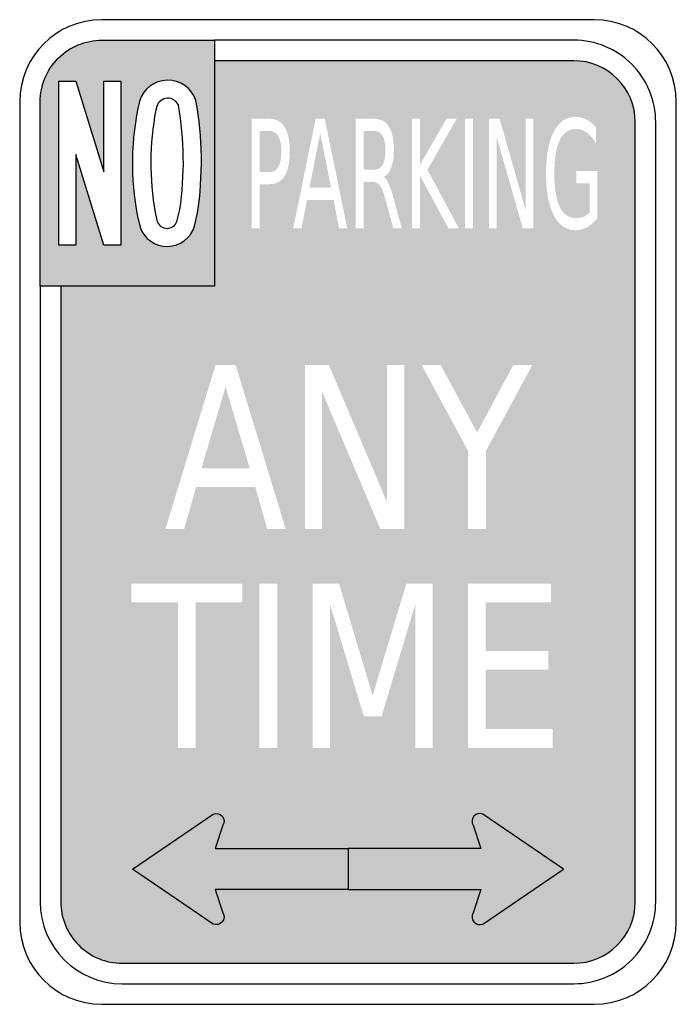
# Model space of a CAD drawing. Header units: inches. Extents: x -0.5 to 0.5, y -0.75 to 0.75.
import ezdxf

# ---------------------------------------------------------------- set-up
doc = ezdxf.new("R2010")
doc.units = ezdxf.units.IN
doc.header["$MEASUREMENT"] = 0

msp = doc.modelspace()

# ---------------------------------------------------------------- hatches: boundary and pattern name
h = msp.add_hatch(color=7)
edge = h.paths.add_edge_path()
edge.add_spline(control_points=[(-0.375, 0.7188), (-0.3999, 0.7188), (-0.4237, 0.7089), (-0.4413, 0.6913), (-0.4589, 0.6737), (-0.4688, 0.6499), (-0.4688, 0.625)], knot_values=[0, 0, 0, 0, 1, 1, 1, 2, 2, 2, 2], degree=3, periodic=0)
edge.add_line((-0.4688, 0.625), (-0.4688, 0.3438))
edge.add_line((-0.4688, 0.3438), (-0.2031, 0.3438))
edge.add_line((-0.2031, 0.3438), (-0.2031, 0.7188))
edge.add_line((-0.2031, 0.7188), (-0.375, 0.7188))
edge = h.paths.add_edge_path(flags=0)
edge.add_spline(control_points=[(-0.3167, 0.4338), (-0.3105, 0.416), (-0.2936, 0.4043), (-0.2748, 0.4046), (-0.256, 0.4049), (-0.2395, 0.4173), (-0.234, 0.4353)], knot_values=[0, 0, 0, 0, 1, 1, 1, 2, 2, 2, 2], degree=3, periodic=0)
edge.add_line((-0.234, 0.4353), (-0.2292, 0.4556))
edge.add_spline(control_points=[(-0.2292, 0.4556), (-0.2206, 0.5124), (-0.2214, 0.5703), (-0.2317, 0.6269)], knot_values=[0, 0, 0, 0, 1, 1, 1, 1], degree=3, periodic=0)
edge.add_spline(control_points=[(-0.2317, 0.6269), (-0.2378, 0.6456), (-0.2555, 0.6582), (-0.2752, 0.6578), (-0.2949, 0.6575), (-0.3122, 0.6444), (-0.3177, 0.6255)], knot_values=[0, 0, 0, 0, 1, 1, 1, 2, 2, 2, 2], degree=3, periodic=0)
edge.add_spline(control_points=[(-0.3177, 0.6255), (-0.3308, 0.5681), (-0.3319, 0.5086), (-0.3208, 0.4508)], knot_values=[0, 0, 0, 0, 1, 1, 1, 1], degree=3, periodic=0)
edge.add_line((-0.3208, 0.4508), (-0.3167, 0.4338))
h.paths.add_polyline_path([(-0.3461, 0.6563), (-0.3461, 0.4063), (-0.3721, 0.4063), (-0.4143, 0.5444), (-0.4143, 0.4063), (-0.4403, 0.4063), (-0.4403, 0.6562), (-0.4143, 0.6562), (-0.3721, 0.518), (-0.3721, 0.6563), (-0.3461, 0.6563)], flags=0)
h = msp.add_hatch(color=7)
h.paths.add_polyline_path([(0.3561, 0.6867), (0.3681, 0.6843), (0.3796, 0.6804), (0.3906, 0.675), (0.4007, 0.6682), (0.41, 0.66), (0.4182, 0.6508), (0.425, 0.6406), (0.4304, 0.6296), (0.4343, 0.6181), (0.4367, 0.6061), (0.4375, 0.5938), (0.4375, -0.5937), (0.4366, -0.6065), (0.4341, -0.6187), (0.4301, -0.6302), (0.4247, -0.6411), (0.418, -0.651), (0.41, -0.66), (0.401, -0.668), (0.3911, -0.6747), (0.3802, -0.6801), (0.3687, -0.6841), (0.3565, -0.6866), (0.3437, -0.6875), (-0.3438, -0.6875), (-0.3561, -0.6867), (-0.3681, -0.6843), (-0.3796, -0.6804), (-0.3906, -0.675), (-0.4008, -0.6682), (-0.41, -0.66), (-0.4182, -0.6507), (-0.425, -0.6406), (-0.4304, -0.6296), (-0.4343, -0.6181), (-0.4367, -0.6061), (-0.4375, -0.5937), (-0.4375, 0.3438), (-0.2031, 0.3438), (-0.2031, 0.6875), (0.3437, 0.6875), (0.3561, 0.6867)])
h.paths.add_polyline_path([(-0.2319, -0.1377), (-0.1609, -0.1377), (-0.1609, -0.1093), (-0.3301, -0.1093), (-0.3301, -0.1377), (-0.2591, -0.1377), (-0.2591, -0.3593), (-0.2319, -0.3593), (-0.2319, -0.1377)], flags=0)
h.paths.add_polyline_path([(-0.1348, -0.3593), (-0.1077, -0.3593), (-0.1077, -0.1093), (-0.1348, -0.1093), (-0.1348, -0.3593)], flags=0)
h.paths.add_polyline_path([(0.0888, -0.1093), (0.0375, -0.2794), (-0.0135, -0.1093), (-0.0539, -0.1093), (-0.0539, -0.3593), (-0.0276, -0.3593), (-0.0276, -0.1397), (0.024, -0.3112), (0.0512, -0.3112), (0.1027, -0.1397), (0.1027, -0.3593), (0.1291, -0.3593), (0.1291, -0.1093), (0.0888, -0.1093)], flags=0)
h.paths.add_polyline_path([(-0.1412, 0.0381), (-0.123, -0.026), (-0.0948, -0.026), (-0.1711, 0.224), (-0.2017, 0.224), (-0.2781, -0.026), (-0.2496, -0.026), (-0.2313, 0.0381), (-0.1412, 0.0381)], flags=0)
h.paths.add_polyline_path([(0.0595, 0.224), (0.0595, 0.0148), (-0.0292, 0.224), (-0.0656, 0.224), (-0.0656, -0.026), (-0.0394, -0.026), (-0.0394, 0.1831), (0.0493, -0.026), (0.0857, -0.026), (0.0857, 0.224), (0.0595, 0.224)], flags=0)
h.paths.add_polyline_path([(-0.0991, 0.5903), (-0.1023, 0.5934), (-0.1059, 0.5959), (-0.1099, 0.5976), (-0.1144, 0.5987), (-0.1192, 0.5991), (-0.1466, 0.5991), (-0.1466, 0.4324), (-0.1345, 0.4324), (-0.1345, 0.4994), (-0.1192, 0.4994), (-0.1144, 0.4997), (-0.1099, 0.5008), (-0.1059, 0.5025), (-0.1023, 0.505), (-0.0991, 0.5081), (-0.0964, 0.512), (-0.094, 0.5165), (-0.0921, 0.5217), (-0.0906, 0.5276), (-0.0895, 0.5342), (-0.0889, 0.5414), (-0.0886, 0.5493), (-0.0889, 0.5571), (-0.0895, 0.5643), (-0.0906, 0.5708), (-0.0921, 0.5766), (-0.094, 0.5818), (-0.0964, 0.5864), (-0.0991, 0.5903)], flags=0)
h.paths.add_polyline_path([(-0.0625, 0.4751), (-0.022, 0.4751), (-0.0138, 0.4324), (-0.0012, 0.4324), (-0.0354, 0.5991), (-0.0492, 0.5991), (-0.0835, 0.4324), (-0.0707, 0.4324), (-0.0625, 0.4751)], flags=0)
h.paths.add_polyline_path([(0.3093, -0.1377), (0.3093, -0.1093), (0.1829, -0.1093), (0.1829, -0.3593), (0.3117, -0.3593), (0.3117, -0.3308), (0.2099, -0.3308), (0.2099, -0.2402), (0.3052, -0.2402), (0.3052, -0.2117), (0.2099, -0.2117), (0.2099, -0.1377), (0.3093, -0.1377)], flags=0)
h.paths.add_polyline_path([(0.2517, 0.224), (0.1966, 0.1212), (0.1412, 0.224), (0.1121, 0.224), (0.1829, 0.093), (0.1829, -0.026), (0.21, -0.026), (0.21, 0.093), (0.2808, 0.224), (0.2517, 0.224)], flags=0)
h.paths.add_polyline_path([(0.348, 0.5195), (0.348, 0.5009), (0.3678, 0.5009), (0.3678, 0.4562), (0.3665, 0.4548), (0.365, 0.4535), (0.3635, 0.4524), (0.362, 0.4514), (0.3604, 0.4505), (0.3588, 0.4497), (0.357, 0.4491), (0.3552, 0.4486), (0.3534, 0.4482), (0.3514, 0.4479), (0.3494, 0.4477), (0.3473, 0.4477), (0.342, 0.4482), (0.3372, 0.4496), (0.3328, 0.452), (0.329, 0.4553), (0.3255, 0.4595), (0.3225, 0.4648), (0.32, 0.4709), (0.3179, 0.478), (0.3163, 0.486), (0.3152, 0.4949), (0.3145, 0.5048), (0.3143, 0.5156), (0.3145, 0.5264), (0.3152, 0.5362), (0.3163, 0.5452), (0.3179, 0.5532), (0.32, 0.5603), (0.3225, 0.5665), (0.3255, 0.5717), (0.329, 0.5759), (0.3328, 0.5793), (0.3372, 0.5816), (0.342, 0.5831), (0.3473, 0.5835), (0.35, 0.5834), (0.3528, 0.5829), (0.3554, 0.5822), (0.3581, 0.5812), (0.3607, 0.5798), (0.3632, 0.5782), (0.3657, 0.5762), (0.3682, 0.574), (0.3706, 0.5715), (0.3729, 0.5687), (0.3752, 0.5656), (0.3775, 0.5622), (0.3775, 0.5862), (0.3753, 0.5887), (0.3729, 0.591), (0.3705, 0.5931), (0.3681, 0.595), (0.3655, 0.5966), (0.3629, 0.5981), (0.3603, 0.5993), (0.3576, 0.6003), (0.3548, 0.6011), (0.352, 0.6016), (0.3492, 0.602), (0.3462, 0.6021), (0.3395, 0.6014), (0.3332, 0.5995), (0.3275, 0.5964), (0.3223, 0.5919), (0.3175, 0.5862), (0.3133, 0.5792), (0.3097, 0.5711), (0.3067, 0.562), (0.3044, 0.5519), (0.3028, 0.5408), (0.3018, 0.5287), (0.3015, 0.5156), (0.3018, 0.5025), (0.3028, 0.4904), (0.3044, 0.4793), (0.3067, 0.4692), (0.3097, 0.4601), (0.3133, 0.452), (0.3175, 0.445), (0.3223, 0.4393), (0.3275, 0.4349), (0.3332, 0.4317), (0.3395, 0.4298), (0.3462, 0.4292), (0.3494, 0.4293), (0.3525, 0.4297), (0.3556, 0.4303), (0.3586, 0.4313), (0.3615, 0.4324), (0.3643, 0.4339), (0.3671, 0.4356), (0.3698, 0.4376), (0.3725, 0.4398), (0.375, 0.4422), (0.3775, 0.4449), (0.3799, 0.4479), (0.3799, 0.5195), (0.348, 0.5195)], flags=0)
h.paths.add_polyline_path([(0.0596, 0.5048), (0.0583, 0.5067), (0.057, 0.5083), (0.0558, 0.5096), (0.0545, 0.5105), (0.0569, 0.512), (0.0591, 0.5139), (0.0611, 0.5161), (0.0629, 0.5187), (0.0645, 0.5216), (0.0659, 0.5249), (0.0671, 0.5285), (0.0681, 0.5324), (0.0689, 0.5367), (0.0694, 0.5412), (0.0697, 0.546), (0.0699, 0.5511), (0.0696, 0.5588), (0.069, 0.5658), (0.068, 0.5721), (0.0665, 0.5778), (0.0646, 0.5828), (0.0623, 0.5871), (0.0595, 0.5908), (0.0564, 0.5937), (0.0527, 0.5961), (0.0487, 0.5977), (0.0442, 0.5987), (0.0393, 0.5991), (0.0119, 0.5991), (0.0119, 0.4324), (0.024, 0.4324), (0.024, 0.5028), (0.0373, 0.5028), (0.0396, 0.5027), (0.0417, 0.5022), (0.0437, 0.5015), (0.0455, 0.5004), (0.0472, 0.499), (0.0487, 0.4974), (0.0501, 0.4952), (0.0515, 0.4925), (0.0529, 0.4891), (0.0544, 0.4851), (0.0558, 0.4804), (0.0573, 0.4751), (0.0688, 0.4324), (0.0818, 0.4324), (0.0695, 0.4779), (0.0683, 0.4825), (0.067, 0.4866), (0.0658, 0.4905), (0.0645, 0.494), (0.0633, 0.4972), (0.0621, 0.5), (0.0608, 0.5026), (0.0596, 0.5048)], flags=0)
h.paths.add_polyline_path([(0.1499, 0.5991), (0.1096, 0.5286), (0.1096, 0.5991), (0.0975, 0.5991), (0.0975, 0.4324), (0.1096, 0.4324), (0.1096, 0.5127), (0.1527, 0.4324), (0.1687, 0.4324), (0.121, 0.5214), (0.1655, 0.5991), (0.1499, 0.5991)], flags=0)
h.paths.add_polyline_path([(0.1782, 0.4324), (0.1903, 0.4324), (0.1903, 0.5991), (0.1782, 0.5991), (0.1782, 0.4324)], flags=0)
h.paths.add_polyline_path([(0.2707, 0.5991), (0.2707, 0.4596), (0.2309, 0.5991), (0.2145, 0.5991), (0.2145, 0.4324), (0.2263, 0.4324), (0.2263, 0.5718), (0.2661, 0.4324), (0.2825, 0.4324), (0.2825, 0.5991), (0.2707, 0.5991)], flags=0)
h = msp.add_hatch(color=7)
edge = h.paths.add_edge_path()
edge.add_spline(control_points=[(-0.2583, 0.6197), (-0.2578, 0.617), (-0.2574, 0.6142), (-0.2569, 0.6115)], knot_values=[0, 0, 0, 0, 1, 1, 1, 1], degree=3, periodic=0)
edge.add_spline(control_points=[(-0.2569, 0.6115), (-0.2567, 0.6143), (-0.2572, 0.6171), (-0.2583, 0.6197)], knot_values=[0, 0, 0, 0, 1, 1, 1, 1], degree=3, periodic=0)
for points in [[(-0.1117, 0.5199), (-0.114, 0.5188), (-0.1165, 0.5181), (-0.1192, 0.5179), (-0.1345, 0.5179), (-0.1345, 0.5805), (-0.1192, 0.5805), (-0.1165, 0.5803), (-0.114, 0.5796), (-0.1117, 0.5785), (-0.1096, 0.5769), (-0.1077, 0.5749), (-0.1061, 0.5724), (-0.1047, 0.5695), (-0.1035, 0.5662), (-0.1026, 0.5625), (-0.102, 0.5585), (-0.1016, 0.5541), (-0.1014, 0.5493), (-0.1016, 0.5444), (-0.102, 0.54), (-0.1026, 0.5359), (-0.1035, 0.5323), (-0.1047, 0.529), (-0.1061, 0.526), (-0.1077, 0.5236), (-0.1096, 0.5215), (-0.1117, 0.5199)], [(-0.0258, 0.4939), (-0.0588, 0.4939), (-0.0423, 0.5768), (-0.0258, 0.4939)], [(0.0447, 0.5222), (0.0421, 0.5216), (0.0393, 0.5214), (0.024, 0.5214), (0.024, 0.5805), (0.0393, 0.5805), (0.0421, 0.5803), (0.0447, 0.5797), (0.047, 0.5787), (0.0491, 0.5772), (0.051, 0.5754), (0.0526, 0.5731), (0.0539, 0.5704), (0.0551, 0.5674), (0.0559, 0.5639), (0.0565, 0.56), (0.0569, 0.5557), (0.057, 0.5511), (0.0569, 0.5464), (0.0565, 0.5421), (0.0559, 0.5382), (0.0551, 0.5347), (0.0539, 0.5316), (0.0526, 0.5289), (0.051, 0.5266), (0.0491, 0.5247), (0.047, 0.5232), (0.0447, 0.5222)], [(-0.2031, 0.3438), (0.4375, 0.3438), (0.4375, 0.3542), (-0.2031, 0.3542), (-0.2031, 0.3438)], [(-0.1865, 0.1907), (-0.1496, 0.0663), (-0.2232, 0.0663), (-0.1865, 0.1907)]]:
    msp.add_hatch(color=7).paths.add_polyline_path(points)
h = msp.add_hatch(color=7)
edge = h.paths.add_edge_path()
edge.add_line((-0.3281, -0.544), (-0.2051, -0.4603))
edge.add_spline(control_points=[(-0.2051, -0.4603), (-0.2004, -0.4583), (-0.1949, -0.4596), (-0.1916, -0.4635), (-0.1883, -0.4674), (-0.1879, -0.473), (-0.1906, -0.4773)], knot_values=[0, 0, 0, 0, 1, 1, 1, 2, 2, 2, 2], degree=3, periodic=0)
edge.add_line((-0.1906, -0.4773), (-0.2025, -0.5127))
edge.add_line((-0.2025, -0.5127), (0, -0.5127))
edge.add_line((0, -0.5127), (0, -0.5752))
edge.add_line((0, -0.5752), (-0.2025, -0.5752))
edge.add_line((-0.2025, -0.5752), (-0.1906, -0.6106))
edge.add_spline(control_points=[(-0.1906, -0.6106), (-0.1879, -0.615), (-0.1883, -0.6206), (-0.1916, -0.6245), (-0.1949, -0.6284), (-0.2004, -0.6297), (-0.2051, -0.6277)], knot_values=[0, 0, 0, 0, 1, 1, 1, 2, 2, 2, 2], degree=3, periodic=0)
edge.add_line((-0.2051, -0.6277), (-0.3281, -0.544))
h = msp.add_hatch(color=7)
edge = h.paths.add_edge_path()
edge.add_line((0.3281, -0.544), (0.2051, -0.4603))
edge.add_spline(control_points=[(0.2051, -0.4603), (0.2004, -0.4583), (0.1949, -0.4596), (0.1916, -0.4635), (0.1883, -0.4674), (0.1879, -0.473), (0.1906, -0.4773)], knot_values=[0, 0, 0, 0, 1, 1, 1, 2, 2, 2, 2], degree=3, periodic=0)
edge.add_line((0.1906, -0.4773), (0.2025, -0.5127))
edge.add_line((0.2025, -0.5127), (0, -0.5127))
edge.add_line((0, -0.5127), (0, -0.5752))
edge.add_line((0, -0.5752), (0.2025, -0.5752))
edge.add_line((0.2025, -0.5752), (0.1906, -0.6106))
edge.add_spline(control_points=[(0.1906, -0.6106), (0.1879, -0.615), (0.1883, -0.6206), (0.1916, -0.6245), (0.1949, -0.6284), (0.2004, -0.6297), (0.2051, -0.6277)], knot_values=[0, 0, 0, 0, 1, 1, 1, 2, 2, 2, 2], degree=3, periodic=0)
edge.add_line((0.2051, -0.6277), (0.3281, -0.544))

# ---------------------------------------------------------------- linework, layer by layer
at = {"color": 7}
for points in [[(0.375, 0.75), (-0.375, 0.75)], [(-0.2031, 0.7188), (-0.2031, 0.3438), (-0.4688, 0.3438), (-0.4688, 0.625)], [(-0.375, 0.7188), (-0.2031, 0.7188)], [(0.3437, 0.7188), (-0.2031, 0.7188), (-0.2031, 0.3438)], [(0.3437, 0.6875), (-0.2031, 0.6875)], [(-0.5, 0.625), (-0.5, -0.625)], [(-0.2913, 0.618), (-0.2928, 0.6121)], [(0.5, -0.625), (0.5, 0.625)], [(0.4375, -0.5937), (0.4375, 0.5938)], [(0.4687, -0.5937), (0.4687, 0.5938)], [(-0.3208, 0.4508), (-0.3167, 0.4338)], [(-0.2938, 0.4563), (-0.2907, 0.4427)], [(-0.2605, 0.4427), (-0.2562, 0.4608)], [(-0.234, 0.4353), (-0.2292, 0.4556)], [(-0.2031, 0.3438), (-0.4688, 0.3438), (-0.4688, -0.5937)], [(-0.4375, 0.3438), (-0.4375, -0.5937)], [(-0.3281, -0.544), (-0.2051, -0.4603)], [(0.3281, -0.544), (0.2051, -0.4603)], [(-0.1906, -0.4773), (-0.2025, -0.5127), (0, -0.5127), (0, -0.5752), (-0.2025, -0.5752), (-0.1906, -0.6106)], [(0.1906, -0.4773), (0.2025, -0.5127), (0, -0.5127), (0, -0.5752), (0.2025, -0.5752), (0.1906, -0.6106)], [(-0.2051, -0.6277), (-0.3281, -0.544)], [(0.2051, -0.6277), (0.3281, -0.544)], [(-0.3438, -0.6875), (0.3437, -0.6875)], [(-0.3438, -0.7187), (0.3437, -0.7187)], [(-0.375, -0.75), (0.375, -0.75)]]:
    msp.add_lwpolyline(points, dxfattribs=at)
msp.add_lwpolyline([(-0.4403, 0.6562), (-0.4143, 0.6562), (-0.3721, 0.518), (-0.3721, 0.6563), (-0.3461, 0.6563), (-0.3461, 0.4063), (-0.3721, 0.4063), (-0.4143, 0.5444), (-0.4143, 0.4063), (-0.4403, 0.4063), (-0.4403, 0.6562)], close=True, dxfattribs=at)
for points in [[(-0.375, 0.75), (-0.444, 0.75), (-0.5, 0.694), (-0.5, 0.625)], [(0.5, 0.625), (0.5, 0.694), (0.444, 0.75), (0.375, 0.75)], [(0.4375, 0.5938), (0.4375, 0.6455), (0.3955, 0.6875), (0.3437, 0.6875)], [(-0.3177, 0.6255), (-0.3308, 0.5681), (-0.3319, 0.5086), (-0.3208, 0.4508)], [(-0.2562, 0.4608), (-0.2483, 0.5135), (-0.249, 0.5672), (-0.2583, 0.6197)], [(-0.2292, 0.4556), (-0.2206, 0.5124), (-0.2214, 0.5703), (-0.2317, 0.6269)], [(-0.2928, 0.6121), (-0.3024, 0.5606), (-0.3027, 0.5078), (-0.2938, 0.4563)], [(-0.4688, -0.5937), (-0.4688, -0.6628), (-0.4128, -0.7187), (-0.3438, -0.7187)], [(0.3437, -0.6875), (0.3955, -0.6875), (0.4375, -0.6455), (0.4375, -0.5937)], [(-0.5, -0.625), (-0.5, -0.694), (-0.444, -0.75), (-0.375, -0.75)], [(0.375, -0.75), (0.444, -0.75), (0.5, -0.694), (0.5, -0.625)]]:
    msp.add_open_spline(points, degree=3, dxfattribs=at)
for points in [[(-0.4688, 0.625), (-0.4688, 0.6499), (-0.4589, 0.6737), (-0.4413, 0.6913), (-0.4237, 0.7089), (-0.3999, 0.7188), (-0.375, 0.7188)], [(0.4687, 0.5938), (0.4687, 0.6269), (0.4556, 0.6587), (0.4321, 0.6821), (0.4087, 0.7056), (0.3769, 0.7188), (0.3437, 0.7188)], [(-0.2317, 0.6269), (-0.2378, 0.6456), (-0.2555, 0.6582), (-0.2752, 0.6578), (-0.2949, 0.6575), (-0.3122, 0.6444), (-0.3177, 0.6255)], [(-0.2583, 0.6197), (-0.2612, 0.6264), (-0.268, 0.6307), (-0.2754, 0.6303), (-0.2827, 0.6299), (-0.2891, 0.625), (-0.2913, 0.618)], [(-0.3167, 0.4338), (-0.3105, 0.416), (-0.2936, 0.4043), (-0.2748, 0.4046), (-0.256, 0.4049), (-0.2395, 0.4173), (-0.234, 0.4353)], [(-0.2907, 0.4427), (-0.2884, 0.4364), (-0.2824, 0.4321), (-0.2756, 0.4321), (-0.2688, 0.4321), (-0.2627, 0.4364), (-0.2605, 0.4427)], [(-0.2051, -0.4603), (-0.2004, -0.4583), (-0.1949, -0.4596), (-0.1916, -0.4635), (-0.1883, -0.4674), (-0.1879, -0.473), (-0.1906, -0.4773)], [(0.2051, -0.4603), (0.2004, -0.4583), (0.1949, -0.4596), (0.1916, -0.4635), (0.1883, -0.4674), (0.1879, -0.473), (0.1906, -0.4773)], [(-0.4375, -0.5937), (-0.4375, -0.6186), (-0.4276, -0.6425), (-0.41, -0.66), (-0.3925, -0.6776), (-0.3686, -0.6875), (-0.3438, -0.6875)], [(0.3437, -0.7187), (0.3769, -0.7187), (0.4087, -0.7056), (0.4321, -0.6821), (0.4556, -0.6587), (0.4687, -0.6269), (0.4687, -0.5937)], [(-0.1906, -0.6106), (-0.1879, -0.615), (-0.1883, -0.6206), (-0.1916, -0.6245), (-0.1949, -0.6284), (-0.2004, -0.6297), (-0.2051, -0.6277)], [(0.1906, -0.6106), (0.1879, -0.615), (0.1883, -0.6206), (0.1916, -0.6245), (0.1949, -0.6284), (0.2004, -0.6297), (0.2051, -0.6277)]]:
    msp.add_open_spline(points, degree=3, knots=[0, 0, 0, 0, 1, 1, 1, 2, 2, 2, 2], dxfattribs=at)

doc.saveas('drawing.dxf')
